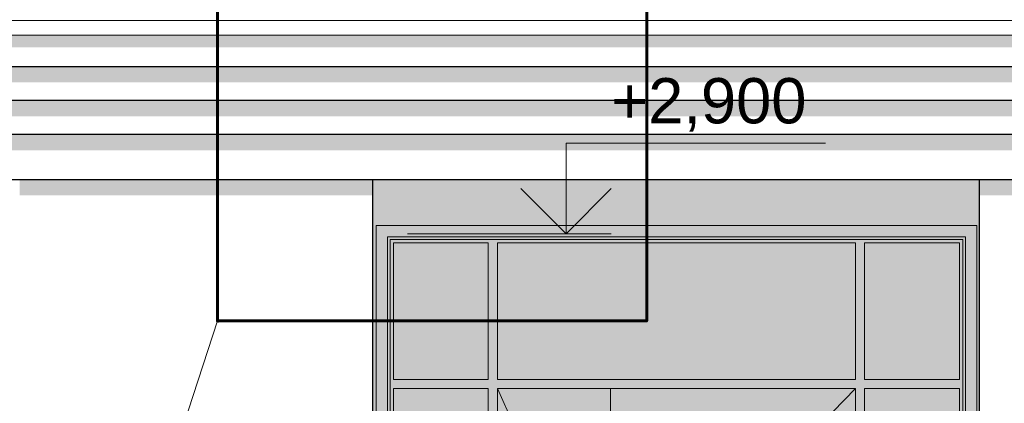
# Model space of a CAD drawing. Header units: millimetres. Extents: x -95523 to 190468, y -7401 to 17692.
# Tile 34 of 139: x -34967 to -30617, y 2151 to 3846. Entities that reach past the tile are written whole.
import ezdxf

# ---------------------------------------------------------------- set-up
doc = ezdxf.new("R2010")
doc.units = ezdxf.units.MM
doc.header["$MEASUREMENT"] = 0
for name, color, linetype, lineweight in [('Р_Фасад в осях 1-24_2_Аннотация - Выносная Надпись.Фасад фрагмент_Ном._пера__41', 7, 'Continuous', 60), ('Р_Фасад в осях 1-24_2_Новый_1 Молдинги_Ном._пера__2', 8, 'Continuous', 15), ('Р_Фасад в осях 1-24_2_Новый_1 Молдинги_Ном._пера__21', 7, 'Continuous', 30), ('Р_Фасад в осях 1-24_2_Новый_1_Входная группа_Ном._пера__2', 8, 'Continuous', 15), ('Р_Фасад в осях 1-24_2_Новый_1_Входная группа_Ном._пера__21', 7, 'Continuous', 30), ('Р_Фасад в осях 1-24_2_Новый_Аннотация - Выносная Надпись.Фасад фрагмент_Ном._пера__1', 7, 'Continuous', 15), ('Р_Фасад в осях 1-24_2_Новый_Конструктив - Стены Ненесущие_Ном._пера__1', 7, 'Continuous', 15), ('Р_Фасад в осях 1-24_2_Новый_Конструктив - Стены Ненесущие_Ном._пера__2', 8, 'Continuous', 15), ('Р_Фасад в осях 1-24_2_Новый_Фартук парапета_Ном._пера__1', 7, 'Continuous', 15), ('Р_Фасад в осях 1-24_2_Размер - Отметка Уровня_Ном._пера__120', 7, 'Continuous', 5)]:
    doc.layers.add(name, color=color, linetype=linetype, lineweight=lineweight)
doc.styles.add('СГЕНЕРИР_СТИЛЬ_1', font='arial.ttf')

msp = doc.modelspace()

# ---------------------------------------------------------------- hatches: boundary and pattern name
at = {"layer": 'Р_Фасад в осях 1-24_2_Новый_1 Молдинги_Ном._пера__2', "linetype": 'Continuous', "lineweight": 0, "true_color": 0x3f3f3f}
for points in [[(-22127.2, 3777.6), (-42007.2, 3777.6), (-42007.2, 3723.9), (-22127.6, 3723.9)], [(-22177.2, 3640), (-41957.2, 3640), (-41957.2, 3569.3), (-22177.2, 3569.3)], [(-22227.2, 3490), (-41907.2, 3490), (-41907.2, 3419.3), (-22227.2, 3419.3)], [(-41857.2, 3340), (-41857.2, 3269.3), (-22277.2, 3269.3), (-22277.2, 3340)]]:
    msp.add_hatch(color=250, dxfattribs=at).paths.add_polyline_path(points)
at = {"layer": 'Р_Фасад в осях 1-24_2_Новый_1_Входная группа_Ном._пера__2', "linetype": 'Continuous', "lineweight": 0, "true_color": 0x3f3f3f}
for points in [[(-33407.2, 3140), (-34967.2, 3140), (-34967.2, 3069.3), (-33407.2, 3069.3)], [(-29167.2, 3140), (-30727.2, 3140), (-30727.2, 3069.3), (-29167.2, 3069.3)]]:
    msp.add_hatch(color=250, dxfattribs=at).paths.add_polyline_path(points)
at = {"layer": 'Р_Фасад в осях 1-24_2_Новый_Конструктив - Стены Ненесущие_Ном._пера__2', "linetype": 'Continuous', "lineweight": 0, "true_color": 0x3f3f3f}
for points in [[(-33407.2, 250), (-33392.8, 250), (-33392.8, 2937), (-30738.8, 2937), (-30738.8, 250), (-30727.2, 250), (-30727.2, 3140), (-33407.2, 3140)], [(-33392.8, 2937), (-33342.8, 2887), (-30788.8, 2887), (-30738.8, 2937)], [(-33342.8, 2887), (-33392.8, 2937), (-33392.8, 564.7), (-33342.8, 564.7)], [(-30738.8, 2937), (-30788.8, 2887), (-30788.8, 0), (-30758.2, 0), (-30758.2, 250), (-30738.8, 250)], [(-30788.8, 2887), (-33342.8, 2887), (-33330.8, 2875), (-30800.8, 2875)], [(-33342.8, 2887), (-33342.8, 537.8), (-33330.8, 537.8), (-33330.8, 2875)], [(-30800.8, 2875), (-33330.8, 2875), (-33330.8, 2860), (-33315.8, 2860), (-32896.8, 2860), (-32856.8, 2860), (-31274.8, 2860), (-31234.8, 2860), (-30815.8, 2860), (-30800.8, 2860)], [(-30800.8, 0), (-30788.8, 0), (-30788.8, 2887), (-30800.8, 2875)], [(-33330.8, 2860), (-33330.8, 382.3), (-33315.8, 382.3), (-33315.8, 2860)], [(-32896.8, 2256), (-32896.8, 2860), (-33315.8, 2860), (-33315.8, 2256)], [(-32896.8, 2860), (-32896.8, 382.3), (-32856.8, 382.3), (-32856.8, 2860)], [(-32856.8, 2860), (-32856.8, 2256), (-31274.8, 2256), (-31274.8, 2860)], [(-31234.8, 2860), (-31274.8, 2860), (-31274.8, 2256), (-31274.8, 2216), (-31274.8, 0), (-31234.8, 0), (-31234.8, 40), (-31234.8, 2216), (-31234.8, 2256)], [(-30815.8, 2256), (-30815.8, 2860), (-31234.8, 2860), (-31234.8, 2256)], [(-30815.8, 2860), (-30815.8, 2256), (-30815.8, 2216), (-30815.8, 40), (-30815.8, 0), (-30800.8, 0), (-30800.8, 2860)], [(-33315.8, 2256), (-33315.8, 2216), (-32896.8, 2216), (-32896.8, 2256)], [(-32856.8, 2256), (-32856.8, 2216), (-31274.8, 2216), (-31274.8, 2256)], [(-30815.8, 2216), (-30815.8, 2256), (-31234.8, 2256), (-31234.8, 2216)], [(-33315.8, 1524), (-32896.8, 1524), (-32896.8, 2216), (-33315.8, 2216)], [(-32856.8, 2116), (-32756.8, 2116), (-32456.8, 2116), (-32356.8, 2116), (-32356.8, 2216), (-32856.8, 2216)], [(-31274.8, 2216), (-32356.8, 2216), (-32356.8, 2116), (-32256.8, 2116), (-31374.8, 2116), (-31274.8, 2116)], [(-31234.8, 1524), (-30815.8, 1524), (-30815.8, 2216), (-31234.8, 2216)]]:
    msp.add_hatch(color=250, dxfattribs=at).paths.add_polyline_path(points)

# ---------------------------------------------------------------- linework, layer by layer
at = {"layer": 'Р_Фасад в осях 1-24_2_Аннотация - Выносная Надпись.Фасад фрагмент_Ном._пера__41', "color": 7, "linetype": 'Continuous', "lineweight": 60, "flags": 128}
msp.add_lwpolyline([(-34093.9, 4308), (-32197.1, 4308), (-32197.1, 2514.8), (-34093.9, 2514.8)], close=True, dxfattribs=at)
at = {"layer": 'Р_Фасад в осях 1-24_2_Новый_1 Молдинги_Ном._пера__21', "color": 7, "linetype": 'Continuous', "lineweight": 30}
for p, q in [((-42007.2, 3640), (-22127.2, 3640)), ((-41957.2, 3490), (-22177.2, 3490)), ((-41907.2, 3340), (-22227.2, 3340)), ((-41857.2, 3140), (-22277.2, 3140))]:
    msp.add_line(p, q, dxfattribs=at)
at = {"layer": 'Р_Фасад в осях 1-24_2_Новый_1_Входная группа_Ном._пера__21', "color": 7, "linetype": 'Continuous', "lineweight": 30}
for p, q in [((-33407.2, 250), (-33407.2, 3140)), ((-30727.2, 250), (-30727.2, 3140))]:
    msp.add_line(p, q, dxfattribs=at)
at = {"layer": 'Р_Фасад в осях 1-24_2_Новый_Аннотация - Выносная Надпись.Фасад фрагмент_Ном._пера__1', "color": 7, "linetype": 'Continuous', "lineweight": 15}
for q in [(-36263.8, -4171.6), (-34090.7, 2508.5)]:
    msp.add_line((-34093.9, 2514.8), q, dxfattribs=at)
at = {"layer": 'Р_Фасад в осях 1-24_2_Новый_Конструктив - Стены Ненесущие_Ном._пера__1', "color": 7, "linetype": 'Continuous', "lineweight": 15}
for p, q in [((-33392.8, 250), (-33392.8, 2937)), ((-33392.8, 2937), (-30738.8, 2937)), ((-30738.8, 2937), (-30738.8, 250)), ((-33342.8, 2887), (-33342.8, 0)), ((-30788.8, 2887), (-33342.8, 2887)), ((-33330.8, 2875), (-33330.8, 0)), ((-30800.8, 2875), (-33330.8, 2875)), ((-30800.8, 0), (-30800.8, 2875)), ((-30788.8, 0), (-30788.8, 2887)), ((-33315.8, 2860), (-33315.8, 2256)), ((-32896.8, 2860), (-33315.8, 2860)), ((-32896.8, 2256), (-32896.8, 2860)), ((-32856.8, 2860), (-32856.8, 2256)), ((-31274.8, 2860), (-32856.8, 2860)), ((-31274.8, 2256), (-31274.8, 2860)), ((-31234.8, 2860), (-31234.8, 2256)), ((-30815.8, 2860), (-31234.8, 2860)), ((-30815.8, 2256), (-30815.8, 2860)), ((-33315.8, 2256), (-32896.8, 2256)), ((-32856.8, 2256), (-31274.8, 2256)), ((-31234.8, 2256), (-30815.8, 2256)), ((-33315.8, 2216), (-33315.8, 40)), ((-32896.8, 2216), (-33315.8, 2216)), ((-32896.8, 40), (-32896.8, 2216)), ((-32856.8, 2216), (-32756.8, 1994.4)), ((-32856.8, 2216), (-32856.8, 2116)), ((-32356.8, 2216), (-32856.8, 2216)), ((-32356.8, 0), (-32356.8, 2216)), ((-32356.8, 2216), (-31274.8, 2216)), ((-31274.8, 2216), (-31374.8, 2113.6)), ((-31274.8, 2216), (-31274.8, 2116)), ((-31234.8, 2216), (-31234.8, 40)), ((-30815.8, 2216), (-31234.8, 2216)), ((-30815.8, 40), (-30815.8, 2216))]:
    msp.add_line(p, q, dxfattribs=at)
at = {"layer": 'Р_Фасад в осях 1-24_2_Новый_Фартук парапета_Ном._пера__1', "color": 7, "linetype": 'Continuous', "lineweight": 15}
for p, q in [((-42044.8, 3842.7), (-22089.6, 3842.7)), ((-42044.8, 3777.6), (-22089.6, 3777.6))]:
    msp.add_line(p, q, dxfattribs=at)
at = {"layer": 'Р_Фасад в осях 1-24_2_Размер - Отметка Уровня_Ном._пера__120', "color": 7, "linetype": 'Continuous', "lineweight": 5}
for p, q in [((-32553.6, 2900), (-32553.6, 3300)), ((-32553.6, 3300), (-31407.1, 3300)), ((-32553.6, 2900), (-32753.6, 3100)), ((-32553.6, 2900), (-32353.6, 3100)), ((-33253.6, 2900), (-32353.6, 2900))]:
    msp.add_line(p, q, dxfattribs=at)

# ---------------------------------------------------------------- texts
at = {"layer": 'Р_Фасад в осях 1-24_2_Размер - Отметка Уровня_Ном._пера__120', "color": 7, "linetype": 'Continuous', "lineweight": 5, "insert": (-32353.6, 3329.7), "char_height": 200, "attachment_point": 7, "style": 'СГЕНЕРИР_СТИЛЬ_1'}
msp.add_mtext('\\A1;+2,900{\\H0.66x;\\S^  ;}', dxfattribs=at)

doc.saveas('drawing.dxf')
